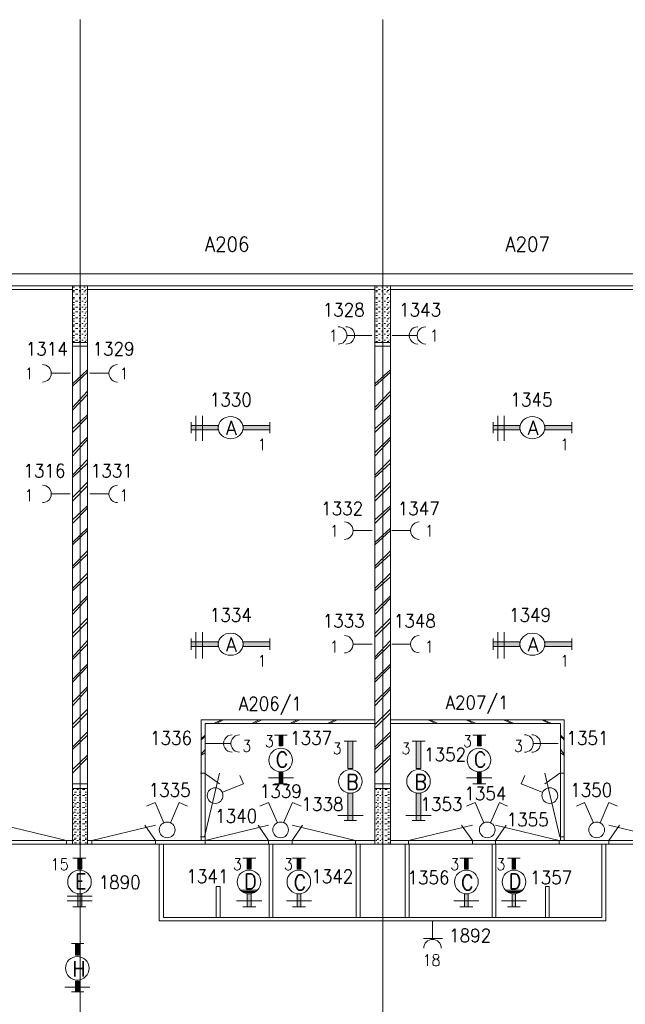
# Model space of a CAD drawing. Header units: metres. Extents: x -167 to -48, y -1901 to -1817.
# Tile 17 of 55: x -132 to -124, y -1852 to -1839. Entities that reach past the tile are written whole.
import ezdxf
from ezdxf.enums import TextEntityAlignment as Align

# ---------------------------------------------------------------- set-up
doc = ezdxf.new("R2010")
doc.units = ezdxf.units.M
doc.header["$MEASUREMENT"] = 0
doc.layers.add('Level 1', color=1, linetype='Continuous', lineweight=0)
doc.styles.add('Style-STANDARD', font='STANDARD.shx')

# ---------------------------------------------------------------- blocks, each defined once
blk = doc.blocks.new('1260')
at = {"layer": 'Level 1', "color": 1, "linetype": 'Continuous', "lineweight": 0}
for p, q in [((-630.0001, -100), (-630.0001, 100)), ((630.0001, -100), (630.0001, 100))]:
    blk.add_line(p, q, dxfattribs=at)
blk.add_circle((0, 0), 200, dxfattribs=at)
at = {"layer": 'Level 1', "color": 1, "linetype": 'Continuous', "lineweight": 0, "extrusion": (0, 0, -1)}
blk.add_solid([(200, 40), (630.0001, 40), (200, -40), (630.0001, -40)], dxfattribs=at)
at = {"layer": 'Level 1', "color": 1, "linetype": 'Continuous', "lineweight": 0}
blk.add_solid([(200, -40), (630.0001, -40), (200, 40), (630.0001, 40)], dxfattribs=at)
for points in [[(-200, 40), (-630.0001, 40), (-630.0001, -40), (-200, -40)], [(200, -40), (630.0001, -40), (630.0001, 40), (200, 40)]]:
    blk.add_3dface(points, dxfattribs=at)
at = {"layer": 'Level 1', "color": 1, "linetype": 'Continuous', "lineweight": 0, "style": 'Style-STANDARD'}
blk.add_text('A', height=250, dxfattribs=at).set_placement((-77.7681, -128.6793))

msp = doc.modelspace()

# ---------------------------------------------------------------- linework, layer by layer
at = {"layer": 'Level 1', "color": 11, "linetype": 'Continuous', "lineweight": 0}
for p, q in [((-131.476, -1838.601), (-131.476, -1865.305)), ((-127.48, -1838.601), (-127.48, -1865.305)), ((-153.351, -1841.961), (-53.808, -1841.961)), ((-153.351, -1849.492), (-53.808, -1849.492))]:
    msp.add_line(p, q, dxfattribs=at)
at = {"layer": 'Level 1', "color": 1, "linetype": 'Continuous', "lineweight": 0}
for p, q in [((-147.701, -1841.961), (-91.267, -1841.961)), ((-147.548, -1842.117), (-91.416, -1842.117)), ((-135.369, -1842.164), (-131.578, -1842.164)), ((-131.578, -1842.117), (-131.578, -1849.492)), ((-131.57, -1842.133), (-131.548, -1842.133)), ((-131.537, -1842.164), (-131.507, -1842.164)), ((-131.488, -1842.133), (-131.466, -1842.133)), ((-131.455, -1842.164), (-131.435, -1842.164)), ((-131.425, -1842.133), (-131.41, -1842.133)), ((-131.398, -1842.164), (-131.39, -1842.164)), ((-131.376, -1842.117), (-131.376, -1849.492)), ((-131.376, -1842.164), (-127.582, -1842.164)), ((-127.582, -1842.117), (-127.582, -1849.492)), ((-127.57, -1842.133), (-127.548, -1842.133)), ((-127.537, -1842.164), (-127.511, -1842.164)), ((-127.492, -1842.133), (-127.472, -1842.133)), ((-127.459, -1842.164), (-127.441, -1842.164)), ((-127.429, -1842.133), (-127.41, -1842.133)), ((-127.398, -1842.164), (-127.39, -1842.164)), ((-127.376, -1842.117), (-127.376, -1849.492)), ((-127.376, -1842.164), (-123.585, -1842.164)), ((-131.57, -1842.18), (-131.548, -1842.18)), ((-131.57, -1842.195), (-131.548, -1842.195)), ((-131.57, -1842.273), (-131.548, -1842.273)), ((-131.57, -1842.289), (-131.548, -1842.289)), ((-131.537, -1842.227), (-131.507, -1842.227)), ((-131.488, -1842.18), (-131.466, -1842.18)), ((-131.488, -1842.195), (-131.466, -1842.195)), ((-131.488, -1842.273), (-131.466, -1842.273)), ((-131.488, -1842.289), (-131.466, -1842.289)), ((-131.455, -1842.227), (-131.435, -1842.227)), ((-131.425, -1842.195), (-131.41, -1842.195)), ((-131.425, -1842.289), (-131.41, -1842.289)), ((-131.414, -1842.18), (-131.398, -1842.18)), ((-131.414, -1842.273), (-131.398, -1842.273)), ((-131.398, -1842.227), (-131.39, -1842.227)), ((-127.57, -1842.18), (-127.548, -1842.18)), ((-127.57, -1842.195), (-127.548, -1842.195)), ((-127.57, -1842.273), (-127.548, -1842.273)), ((-127.57, -1842.289), (-127.548, -1842.289)), ((-127.537, -1842.227), (-127.511, -1842.227)), ((-127.492, -1842.18), (-127.472, -1842.18)), ((-127.492, -1842.195), (-127.472, -1842.195)), ((-127.492, -1842.273), (-127.472, -1842.273)), ((-127.492, -1842.289), (-127.472, -1842.289)), ((-127.459, -1842.227), (-127.441, -1842.227)), ((-127.429, -1842.195), (-127.41, -1842.195)), ((-127.429, -1842.289), (-127.41, -1842.289)), ((-127.421, -1842.18), (-127.398, -1842.18)), ((-127.421, -1842.273), (-127.398, -1842.273)), ((-127.398, -1842.227), (-127.39, -1842.227)), ((-131.57, -1842.336), (-131.548, -1842.336)), ((-131.57, -1842.367), (-131.548, -1842.367)), ((-131.57, -1842.414), (-131.548, -1842.414)), ((-131.57, -1842.43), (-131.548, -1842.43)), ((-131.537, -1842.32), (-131.507, -1842.32)), ((-131.537, -1842.399), (-131.507, -1842.399)), ((-131.488, -1842.336), (-131.466, -1842.336)), ((-131.488, -1842.367), (-131.466, -1842.367)), ((-131.488, -1842.414), (-131.466, -1842.414)), ((-131.488, -1842.43), (-131.466, -1842.43)), ((-131.455, -1842.32), (-131.435, -1842.32)), ((-131.455, -1842.399), (-131.435, -1842.399)), ((-131.425, -1842.367), (-131.41, -1842.367)), ((-131.425, -1842.43), (-131.41, -1842.43)), ((-131.414, -1842.336), (-131.398, -1842.336)), ((-131.414, -1842.414), (-131.398, -1842.414)), ((-131.398, -1842.32), (-131.39, -1842.32)), ((-131.398, -1842.399), (-131.39, -1842.399)), ((-127.57, -1842.336), (-127.548, -1842.336)), ((-127.57, -1842.367), (-127.548, -1842.367)), ((-127.57, -1842.414), (-127.548, -1842.414)), ((-127.57, -1842.43), (-127.548, -1842.43)), ((-127.537, -1842.32), (-127.511, -1842.32)), ((-127.537, -1842.399), (-127.511, -1842.399)), ((-127.492, -1842.336), (-127.472, -1842.336)), ((-127.492, -1842.367), (-127.472, -1842.367)), ((-127.492, -1842.414), (-127.472, -1842.414)), ((-127.492, -1842.43), (-127.472, -1842.43)), ((-127.459, -1842.32), (-127.441, -1842.32)), ((-127.459, -1842.399), (-127.441, -1842.399)), ((-127.429, -1842.367), (-127.41, -1842.367)), ((-127.429, -1842.43), (-127.41, -1842.43)), ((-127.421, -1842.336), (-127.398, -1842.336)), ((-127.421, -1842.414), (-127.398, -1842.414)), ((-127.398, -1842.32), (-127.39, -1842.32)), ((-127.398, -1842.399), (-127.39, -1842.399)), ((-131.57, -1842.477), (-131.548, -1842.477)), ((-131.57, -1842.508), (-131.548, -1842.508)), ((-131.57, -1842.555), (-131.548, -1842.555)), ((-131.537, -1842.461), (-131.507, -1842.461)), ((-131.537, -1842.539), (-131.507, -1842.539)), ((-131.488, -1842.477), (-131.466, -1842.477)), ((-131.488, -1842.508), (-131.466, -1842.508)), ((-131.488, -1842.555), (-131.466, -1842.555)), ((-131.455, -1842.461), (-131.435, -1842.461)), ((-131.455, -1842.539), (-131.435, -1842.539)), ((-131.425, -1842.508), (-131.41, -1842.508)), ((-131.414, -1842.477), (-131.398, -1842.477)), ((-131.414, -1842.555), (-131.398, -1842.555)), ((-131.398, -1842.461), (-131.39, -1842.461)), ((-131.398, -1842.539), (-131.39, -1842.539)), ((-127.57, -1842.477), (-127.548, -1842.477)), ((-127.57, -1842.508), (-127.548, -1842.508)), ((-127.57, -1842.555), (-127.548, -1842.555)), ((-127.537, -1842.461), (-127.511, -1842.461)), ((-127.537, -1842.539), (-127.511, -1842.539)), ((-127.492, -1842.477), (-127.472, -1842.477)), ((-127.492, -1842.508), (-127.472, -1842.508)), ((-127.492, -1842.555), (-127.472, -1842.555)), ((-127.459, -1842.461), (-127.441, -1842.461)), ((-127.459, -1842.539), (-127.441, -1842.539)), ((-127.429, -1842.508), (-127.41, -1842.508)), ((-127.421, -1842.477), (-127.398, -1842.477)), ((-127.421, -1842.555), (-127.398, -1842.555)), ((-127.398, -1842.461), (-127.39, -1842.461)), ((-127.398, -1842.539), (-127.39, -1842.539)), ((-131.57, -1842.586), (-131.548, -1842.586)), ((-131.57, -1842.633), (-131.548, -1842.633)), ((-131.57, -1842.649), (-131.548, -1842.649)), ((-131.537, -1842.617), (-131.507, -1842.617)), ((-131.537, -1842.68), (-131.507, -1842.68)), ((-131.488, -1842.586), (-131.466, -1842.586)), ((-131.488, -1842.633), (-131.466, -1842.633)), ((-131.488, -1842.649), (-131.466, -1842.649)), ((-131.455, -1842.617), (-131.435, -1842.617)), ((-131.455, -1842.68), (-131.435, -1842.68)), ((-131.425, -1842.586), (-131.41, -1842.586)), ((-131.425, -1842.649), (-131.41, -1842.649)), ((-131.414, -1842.633), (-131.398, -1842.633)), ((-131.398, -1842.617), (-131.39, -1842.617)), ((-131.398, -1842.68), (-131.39, -1842.68)), ((-127.57, -1842.586), (-127.548, -1842.586)), ((-127.57, -1842.633), (-127.548, -1842.633)), ((-127.57, -1842.649), (-127.548, -1842.649)), ((-127.537, -1842.617), (-127.511, -1842.617)), ((-127.537, -1842.68), (-127.511, -1842.68)), ((-127.492, -1842.586), (-127.472, -1842.586)), ((-127.492, -1842.633), (-127.472, -1842.633)), ((-127.492, -1842.649), (-127.472, -1842.649)), ((-127.459, -1842.617), (-127.441, -1842.617)), ((-127.459, -1842.68), (-127.441, -1842.68)), ((-127.429, -1842.586), (-127.41, -1842.586)), ((-127.429, -1842.649), (-127.41, -1842.649)), ((-127.421, -1842.633), (-127.398, -1842.633)), ((-127.398, -1842.617), (-127.39, -1842.617)), ((-127.398, -1842.68), (-127.39, -1842.68)), ((-131.57, -1842.711), (-131.548, -1842.711)), ((-131.57, -1842.726), (-131.548, -1842.726)), ((-131.57, -1842.773), (-131.548, -1842.773)), ((-131.57, -1842.805), (-131.548, -1842.805)), ((-131.537, -1842.758), (-131.507, -1842.758)), ((-131.488, -1842.711), (-131.466, -1842.711)), ((-131.488, -1842.726), (-131.466, -1842.726)), ((-131.488, -1842.773), (-131.466, -1842.773)), ((-131.488, -1842.805), (-131.466, -1842.805)), ((-131.455, -1842.758), (-131.435, -1842.758)), ((-131.425, -1842.726), (-131.41, -1842.726)), ((-131.425, -1842.805), (-131.41, -1842.805)), ((-131.414, -1842.711), (-131.398, -1842.711)), ((-131.414, -1842.773), (-131.398, -1842.773)), ((-131.398, -1842.758), (-131.39, -1842.758)), ((-127.947, -1842.773), (-127.623, -1842.773)), ((-127.57, -1842.711), (-127.548, -1842.711)), ((-127.57, -1842.726), (-127.548, -1842.726)), ((-127.57, -1842.773), (-127.548, -1842.773)), ((-127.57, -1842.805), (-127.548, -1842.805)), ((-127.537, -1842.758), (-127.511, -1842.758)), ((-127.492, -1842.711), (-127.472, -1842.711)), ((-127.492, -1842.726), (-127.472, -1842.726)), ((-127.492, -1842.773), (-127.472, -1842.773)), ((-127.492, -1842.805), (-127.472, -1842.805)), ((-127.459, -1842.758), (-127.441, -1842.758)), ((-127.429, -1842.726), (-127.41, -1842.726)), ((-127.429, -1842.805), (-127.41, -1842.805)), ((-127.421, -1842.711), (-127.398, -1842.711)), ((-127.421, -1842.773), (-127.398, -1842.773)), ((-127.398, -1842.758), (-127.39, -1842.758)), ((-127.031, -1842.773), (-127.355, -1842.773)), ((-131.578, -1842.867), (-131.376, -1842.867)), ((-131.578, -1842.914), (-131.376, -1842.914)), ((-131.57, -1842.852), (-131.548, -1842.852)), ((-131.537, -1842.836), (-131.507, -1842.836)), ((-131.488, -1842.852), (-131.466, -1842.852)), ((-131.455, -1842.836), (-131.435, -1842.836)), ((-131.414, -1842.852), (-131.398, -1842.852)), ((-131.398, -1842.836), (-131.39, -1842.836)), ((-127.582, -1842.867), (-127.376, -1842.867)), ((-127.582, -1842.914), (-127.376, -1842.914)), ((-127.57, -1842.852), (-127.548, -1842.852)), ((-127.537, -1842.836), (-127.511, -1842.836)), ((-127.492, -1842.852), (-127.472, -1842.852)), ((-127.459, -1842.836), (-127.441, -1842.836)), ((-127.421, -1842.852), (-127.398, -1842.852)), ((-127.398, -1842.836), (-127.39, -1842.836)), ((-131.607, -1843.273), (-131.853, -1843.273)), ((-131.376, -1843.226), (-131.578, -1843.414)), ((-131.376, -1843.258), (-131.578, -1843.445)), ((-131.347, -1843.273), (-131.101, -1843.273)), ((-127.376, -1843.226), (-127.582, -1843.414)), ((-127.376, -1843.258), (-127.582, -1843.445)), ((-131.376, -1843.508), (-131.578, -1843.727)), ((-131.376, -1843.555), (-131.578, -1843.758)), ((-127.376, -1843.508), (-127.582, -1843.727)), ((-127.376, -1843.555), (-127.582, -1843.758)), ((-131.376, -1843.82), (-131.578, -1844.008)), ((-131.376, -1843.851), (-131.578, -1844.055)), ((-129.947, -1843.836), (-129.947, -1844.164)), ((-129.861, -1843.836), (-129.861, -1844.164)), ((-127.376, -1843.82), (-127.582, -1844.008)), ((-127.376, -1843.851), (-127.582, -1844.055)), ((-125.959, -1843.836), (-125.959, -1844.164)), ((-125.876, -1843.836), (-125.876, -1844.164)), ((-131.376, -1844.117), (-131.578, -1844.32)), ((-127.376, -1844.117), (-127.582, -1844.32)), ((-131.376, -1844.148), (-131.578, -1844.367)), ((-127.376, -1844.148), (-127.582, -1844.367)), ((-131.376, -1844.414), (-131.578, -1844.617)), ((-131.376, -1844.461), (-131.578, -1844.649)), ((-127.376, -1844.414), (-127.582, -1844.617)), ((-127.376, -1844.461), (-127.582, -1844.649)), ((-131.376, -1844.711), (-131.578, -1844.914)), ((-131.376, -1844.758), (-131.578, -1844.961)), ((-127.376, -1844.711), (-127.582, -1844.914)), ((-127.376, -1844.758), (-127.582, -1844.961)), ((-131.607, -1844.867), (-131.853, -1844.867)), ((-131.347, -1844.867), (-131.101, -1844.867)), ((-131.376, -1845.023), (-131.578, -1845.211)), ((-127.376, -1845.023), (-127.582, -1845.211)), ((-131.376, -1845.055), (-131.578, -1845.258)), ((-127.376, -1845.055), (-127.582, -1845.258)), ((-131.376, -1845.32), (-131.578, -1845.508)), ((-131.376, -1845.352), (-131.578, -1845.539)), ((-127.619, -1845.352), (-127.861, -1845.352)), ((-127.376, -1845.32), (-127.582, -1845.508)), ((-127.376, -1845.352), (-127.582, -1845.539)), ((-127.359, -1845.352), (-127.117, -1845.352)), ((-131.376, -1845.617), (-131.578, -1845.82)), ((-131.376, -1845.664), (-131.578, -1845.851)), ((-127.376, -1845.617), (-127.582, -1845.82)), ((-127.376, -1845.664), (-127.582, -1845.851)), ((-131.376, -1845.914), (-131.578, -1846.117)), ((-127.376, -1845.914), (-127.582, -1846.117)), ((-131.376, -1845.961), (-131.578, -1846.148)), ((-127.376, -1845.961), (-127.582, -1846.148)), ((-131.376, -1846.211), (-131.578, -1846.414)), ((-131.376, -1846.242), (-131.578, -1846.461)), ((-127.376, -1846.211), (-127.582, -1846.414)), ((-127.376, -1846.242), (-127.582, -1846.461)), ((-131.376, -1846.508), (-131.578, -1846.711)), ((-131.376, -1846.555), (-131.578, -1846.758)), ((-127.376, -1846.508), (-127.582, -1846.711)), ((-127.376, -1846.555), (-127.582, -1846.758)), ((-129.947, -1846.695), (-129.947, -1847.039)), ((-129.861, -1846.695), (-129.861, -1847.039)), ((-125.959, -1846.695), (-125.959, -1847.039)), ((-125.876, -1846.695), (-125.876, -1847.039)), ((-131.376, -1846.805), (-131.578, -1847.023)), ((-131.376, -1846.852), (-131.578, -1847.055)), ((-127.619, -1846.852), (-127.861, -1846.852)), ((-127.376, -1846.805), (-127.582, -1847.023)), ((-127.376, -1846.852), (-127.582, -1847.055)), ((-127.359, -1846.852), (-127.117, -1846.852)), ((-131.376, -1847.117), (-131.578, -1847.32)), ((-131.376, -1847.148), (-131.578, -1847.352)), ((-127.376, -1847.117), (-127.582, -1847.32)), ((-127.376, -1847.148), (-127.582, -1847.352)), ((-131.376, -1847.414), (-131.578, -1847.617)), ((-131.376, -1847.445), (-131.578, -1847.664)), ((-127.376, -1847.414), (-127.582, -1847.617)), ((-127.376, -1847.445), (-127.582, -1847.664)), ((-131.376, -1847.711), (-131.578, -1847.914)), ((-131.376, -1847.758), (-131.578, -1847.961)), ((-127.376, -1847.711), (-127.582, -1847.914)), ((-127.376, -1847.758), (-127.582, -1847.961)), ((-129.876, -1847.851), (-129.876, -1849.445)), ((-127.582, -1847.851), (-129.876, -1847.851)), ((-129.607, -1847.851), (-129.708, -1847.898)), ((-129.582, -1847.851), (-129.677, -1847.898)), ((-129.109, -1847.851), (-129.207, -1847.898)), ((-129.078, -1847.851), (-129.179, -1847.898)), ((-128.609, -1847.851), (-128.707, -1847.898)), ((-128.58, -1847.851), (-128.675, -1847.898)), ((-128.111, -1847.851), (-128.208, -1847.898)), ((-128.08, -1847.851), (-128.177, -1847.898)), ((-127.376, -1847.851), (-125.082, -1847.851)), ((-126.878, -1847.851), (-126.781, -1847.898)), ((-126.851, -1847.851), (-126.751, -1847.898)), ((-126.378, -1847.851), (-126.279, -1847.898)), ((-126.353, -1847.851), (-126.251, -1847.898)), ((-125.884, -1847.851), (-125.779, -1847.898)), ((-125.853, -1847.851), (-125.749, -1847.898)), ((-125.38, -1847.851), (-125.281, -1847.898)), ((-125.355, -1847.851), (-125.249, -1847.898)), ((-125.082, -1847.851), (-125.082, -1849.445)), ((-131.376, -1848.008), (-131.578, -1848.211)), ((-127.582, -1847.898), (-129.826, -1847.898)), ((-129.826, -1847.898), (-129.826, -1849.445)), ((-127.376, -1848.008), (-127.582, -1848.211)), ((-127.376, -1847.898), (-125.132, -1847.898)), ((-125.132, -1847.898), (-125.132, -1849.445)), ((-131.376, -1848.055), (-131.578, -1848.242)), ((-129.826, -1848.055), (-129.876, -1848.101)), ((-129.826, -1848.07), (-129.876, -1848.117)), ((-128.91, -1848.055), (-128.74, -1848.055)), ((-127.824, -1848.133), (-127.99, -1848.133)), ((-127.376, -1848.055), (-127.582, -1848.242)), ((-126.921, -1848.133), (-127.089, -1848.133)), ((-126.29, -1848.055), (-126.119, -1848.055)), ((-125.132, -1848.055), (-125.082, -1848.101)), ((-125.132, -1848.07), (-125.082, -1848.117)), ((-129.826, -1848.242), (-129.876, -1848.305)), ((-129.492, -1848.164), (-129.816, -1848.164)), ((-125.488, -1848.164), (-125.164, -1848.164)), ((-125.132, -1848.242), (-125.082, -1848.305)), ((-131.376, -1848.32), (-131.578, -1848.508)), ((-131.376, -1848.351), (-131.578, -1848.555)), ((-129.826, -1848.289), (-129.876, -1848.32)), ((-127.376, -1848.32), (-127.582, -1848.508)), ((-127.376, -1848.351), (-127.582, -1848.555)), ((-125.132, -1848.289), (-125.082, -1848.32)), ((-129.884, -1848.555), (-129.835, -1848.555)), ((-129.835, -1849.398), (-129.634, -1848.555)), ((-129.835, -1848.555), (-129.634, -1848.695)), ((-129.316, -1848.695), (-129.365, -1848.586)), ((-128.988, -1848.617), (-128.658, -1848.617)), ((-126.374, -1848.617), (-126.04, -1848.617)), ((-125.652, -1848.695), (-125.603, -1848.586)), ((-125.14, -1849.398), (-125.339, -1848.555)), ((-125.14, -1848.555), (-125.339, -1848.695)), ((-125.089, -1848.555), (-125.14, -1848.555)), ((-131.376, -1848.695), (-131.578, -1848.695)), ((-131.376, -1848.758), (-131.578, -1848.758)), ((-131.558, -1848.773), (-131.57, -1848.773)), ((-131.537, -1848.758), (-131.558, -1848.758)), ((-131.525, -1848.805), (-131.548, -1848.805)), ((-131.496, -1848.773), (-131.517, -1848.773)), ((-131.466, -1848.758), (-131.488, -1848.758)), ((-131.466, -1848.805), (-131.488, -1848.805)), ((-131.414, -1848.773), (-131.443, -1848.773)), ((-131.39, -1848.758), (-131.41, -1848.758)), ((-131.39, -1848.805), (-131.41, -1848.805)), ((-129.595, -1848.805), (-129.316, -1848.695)), ((-128.91, -1848.695), (-128.74, -1848.695)), ((-127.376, -1848.695), (-127.582, -1848.695)), ((-127.376, -1848.758), (-127.582, -1848.758)), ((-127.558, -1848.773), (-127.57, -1848.773)), ((-127.537, -1848.758), (-127.558, -1848.758)), ((-127.529, -1848.805), (-127.548, -1848.805)), ((-127.503, -1848.773), (-127.519, -1848.773)), ((-127.472, -1848.758), (-127.492, -1848.758)), ((-127.472, -1848.805), (-127.492, -1848.805)), ((-127.421, -1848.773), (-127.451, -1848.773)), ((-127.39, -1848.758), (-127.41, -1848.758)), ((-127.39, -1848.805), (-127.41, -1848.805)), ((-126.29, -1848.695), (-126.119, -1848.695)), ((-125.376, -1848.805), (-125.652, -1848.695)), ((-131.558, -1848.852), (-131.57, -1848.852)), ((-131.537, -1848.836), (-131.558, -1848.836)), ((-131.537, -1848.914), (-131.558, -1848.914)), ((-131.525, -1848.883), (-131.548, -1848.883)), ((-131.496, -1848.852), (-131.517, -1848.852)), ((-131.466, -1848.836), (-131.488, -1848.836)), ((-131.466, -1848.883), (-131.488, -1848.883)), ((-131.466, -1848.914), (-131.488, -1848.914)), ((-131.414, -1848.852), (-131.443, -1848.852)), ((-131.39, -1848.836), (-131.41, -1848.836)), ((-131.39, -1848.883), (-131.41, -1848.883)), ((-131.39, -1848.914), (-131.41, -1848.914)), ((-127.558, -1848.852), (-127.57, -1848.852)), ((-127.537, -1848.836), (-127.558, -1848.836)), ((-127.537, -1848.914), (-127.558, -1848.914)), ((-127.529, -1848.883), (-127.548, -1848.883)), ((-127.503, -1848.852), (-127.519, -1848.852)), ((-127.472, -1848.836), (-127.492, -1848.836)), ((-127.472, -1848.883), (-127.492, -1848.883)), ((-127.472, -1848.914), (-127.492, -1848.914)), ((-127.421, -1848.852), (-127.451, -1848.852)), ((-127.39, -1848.836), (-127.41, -1848.836)), ((-127.39, -1848.883), (-127.41, -1848.883)), ((-127.39, -1848.914), (-127.41, -1848.914)), ((-131.558, -1848.945), (-131.57, -1848.945)), ((-131.558, -1849.008), (-131.57, -1849.008)), ((-131.537, -1848.992), (-131.558, -1848.992)), ((-131.525, -1848.961), (-131.548, -1848.961)), ((-131.525, -1849.039), (-131.548, -1849.039)), ((-131.496, -1848.945), (-131.517, -1848.945)), ((-131.496, -1849.008), (-131.517, -1849.008)), ((-131.466, -1848.961), (-131.488, -1848.961)), ((-131.466, -1848.992), (-131.488, -1848.992)), ((-131.466, -1849.039), (-131.488, -1849.039)), ((-131.414, -1848.945), (-131.443, -1848.945)), ((-131.414, -1849.008), (-131.443, -1849.008)), ((-131.39, -1848.961), (-131.41, -1848.961)), ((-131.39, -1848.992), (-131.41, -1848.992)), ((-131.39, -1849.039), (-131.41, -1849.039)), ((-130.486, -1848.945), (-130.601, -1848.992)), ((-130.371, -1849.211), (-130.486, -1848.945)), ((-130.283, -1849.211), (-130.166, -1848.945)), ((-130.166, -1848.945), (-130.056, -1848.992)), ((-128.988, -1848.945), (-129.101, -1848.992)), ((-128.871, -1849.211), (-128.988, -1848.945)), ((-128.789, -1849.211), (-128.669, -1848.945)), ((-128.669, -1848.945), (-128.556, -1848.992)), ((-127.558, -1848.945), (-127.57, -1848.945)), ((-127.558, -1849.008), (-127.57, -1849.008)), ((-127.537, -1848.992), (-127.558, -1848.992)), ((-127.529, -1848.961), (-127.548, -1848.961)), ((-127.529, -1849.039), (-127.548, -1849.039)), ((-127.503, -1848.945), (-127.519, -1848.945)), ((-127.503, -1849.008), (-127.519, -1849.008)), ((-127.472, -1848.961), (-127.492, -1848.961)), ((-127.472, -1848.992), (-127.492, -1848.992)), ((-127.472, -1849.039), (-127.492, -1849.039)), ((-127.421, -1848.945), (-127.451, -1848.945)), ((-127.421, -1849.008), (-127.451, -1849.008)), ((-127.39, -1848.961), (-127.41, -1848.961)), ((-127.39, -1848.992), (-127.41, -1848.992)), ((-127.39, -1849.039), (-127.41, -1849.039)), ((-126.259, -1848.945), (-126.374, -1848.992)), ((-126.146, -1849.211), (-126.259, -1848.945)), ((-126.058, -1849.211), (-125.939, -1848.945)), ((-125.939, -1848.945), (-125.832, -1848.992)), ((-124.814, -1848.945), (-124.921, -1848.992)), ((-124.695, -1849.211), (-124.814, -1848.945)), ((-124.609, -1849.211), (-124.494, -1848.945)), ((-124.494, -1848.945), (-124.378, -1848.992)), ((-131.558, -1849.086), (-131.57, -1849.086)), ((-131.558, -1849.164), (-131.57, -1849.164)), ((-131.537, -1849.07), (-131.558, -1849.07)), ((-131.537, -1849.148), (-131.558, -1849.148)), ((-131.525, -1849.117), (-131.548, -1849.117)), ((-131.525, -1849.195), (-131.548, -1849.195)), ((-131.496, -1849.086), (-131.517, -1849.086)), ((-131.496, -1849.164), (-131.517, -1849.164)), ((-131.466, -1849.07), (-131.488, -1849.07)), ((-131.466, -1849.117), (-131.488, -1849.117)), ((-131.466, -1849.148), (-131.488, -1849.148)), ((-131.466, -1849.195), (-131.488, -1849.195)), ((-131.414, -1849.086), (-131.443, -1849.086)), ((-131.414, -1849.164), (-131.443, -1849.164)), ((-131.39, -1849.07), (-131.41, -1849.07)), ((-131.39, -1849.117), (-131.41, -1849.117)), ((-131.39, -1849.148), (-131.41, -1849.148)), ((-131.39, -1849.195), (-131.41, -1849.195)), ((-128.072, -1849.117), (-127.738, -1849.117)), ((-127.824, -1849.18), (-127.99, -1849.18)), ((-127.558, -1849.086), (-127.57, -1849.086)), ((-127.558, -1849.164), (-127.57, -1849.164)), ((-127.537, -1849.07), (-127.558, -1849.07)), ((-127.537, -1849.148), (-127.558, -1849.148)), ((-127.529, -1849.117), (-127.548, -1849.117)), ((-127.529, -1849.195), (-127.548, -1849.195)), ((-127.503, -1849.086), (-127.519, -1849.086)), ((-127.503, -1849.164), (-127.519, -1849.164)), ((-127.472, -1849.07), (-127.492, -1849.07)), ((-127.472, -1849.117), (-127.492, -1849.117)), ((-127.472, -1849.148), (-127.492, -1849.148)), ((-127.472, -1849.195), (-127.492, -1849.195)), ((-127.421, -1849.086), (-127.451, -1849.086)), ((-127.421, -1849.164), (-127.451, -1849.164)), ((-127.39, -1849.07), (-127.41, -1849.07)), ((-127.39, -1849.117), (-127.41, -1849.117)), ((-127.39, -1849.148), (-127.41, -1849.148)), ((-127.39, -1849.195), (-127.41, -1849.195)), ((-127.175, -1849.117), (-126.839, -1849.117)), ((-126.921, -1849.18), (-127.089, -1849.18)), ((-131.654, -1849.445), (-132.494, -1849.242)), ((-131.558, -1849.226), (-131.57, -1849.226)), ((-131.558, -1849.305), (-131.57, -1849.305)), ((-131.537, -1849.211), (-131.558, -1849.211)), ((-131.537, -1849.289), (-131.558, -1849.289)), ((-131.525, -1849.258), (-131.548, -1849.258)), ((-131.496, -1849.226), (-131.517, -1849.226)), ((-131.496, -1849.305), (-131.517, -1849.305)), ((-131.466, -1849.211), (-131.488, -1849.211)), ((-131.466, -1849.258), (-131.488, -1849.258)), ((-131.466, -1849.289), (-131.488, -1849.289)), ((-131.414, -1849.226), (-131.443, -1849.226)), ((-131.414, -1849.305), (-131.443, -1849.305)), ((-131.39, -1849.211), (-131.41, -1849.211)), ((-131.39, -1849.258), (-131.41, -1849.258)), ((-131.39, -1849.289), (-131.41, -1849.289)), ((-131.322, -1849.445), (-130.482, -1849.242)), ((-130.482, -1849.445), (-130.621, -1849.242)), ((-129.826, -1849.445), (-128.986, -1849.242)), ((-128.986, -1849.445), (-129.125, -1849.242)), ((-127.837, -1849.445), (-128.677, -1849.242)), ((-128.677, -1849.445), (-128.537, -1849.242)), ((-127.558, -1849.226), (-127.57, -1849.226)), ((-127.558, -1849.305), (-127.57, -1849.305)), ((-127.537, -1849.211), (-127.558, -1849.211)), ((-127.537, -1849.289), (-127.558, -1849.289)), ((-127.529, -1849.258), (-127.548, -1849.258)), ((-127.503, -1849.226), (-127.519, -1849.226)), ((-127.503, -1849.305), (-127.519, -1849.305)), ((-127.472, -1849.211), (-127.492, -1849.211)), ((-127.472, -1849.258), (-127.492, -1849.258)), ((-127.472, -1849.289), (-127.492, -1849.289)), ((-127.421, -1849.226), (-127.451, -1849.226)), ((-127.421, -1849.305), (-127.451, -1849.305)), ((-127.39, -1849.211), (-127.41, -1849.211)), ((-127.39, -1849.258), (-127.41, -1849.258)), ((-127.39, -1849.289), (-127.41, -1849.289)), ((-127.138, -1849.445), (-126.296, -1849.242)), ((-126.296, -1849.445), (-126.437, -1849.242)), ((-125.15, -1849.445), (-125.99, -1849.242)), ((-125.99, -1849.445), (-125.849, -1849.242)), ((-123.654, -1849.445), (-124.494, -1849.242)), ((-124.494, -1849.445), (-124.353, -1849.242)), ((-135.369, -1849.445), (-131.578, -1849.445)), ((-131.654, -1849.492), (-131.654, -1849.445)), ((-131.558, -1849.383), (-131.57, -1849.383)), ((-131.558, -1849.445), (-131.57, -1849.445)), ((-131.537, -1849.367), (-131.558, -1849.367)), ((-131.537, -1849.43), (-131.558, -1849.43)), ((-131.525, -1849.336), (-131.548, -1849.336)), ((-131.525, -1849.414), (-131.548, -1849.414)), ((-131.496, -1849.383), (-131.517, -1849.383)), ((-131.496, -1849.445), (-131.517, -1849.445)), ((-131.466, -1849.336), (-131.488, -1849.336)), ((-131.466, -1849.367), (-131.488, -1849.367)), ((-131.466, -1849.414), (-131.488, -1849.414)), ((-131.466, -1849.43), (-131.488, -1849.43)), ((-131.414, -1849.383), (-131.443, -1849.383)), ((-131.414, -1849.445), (-131.443, -1849.445)), ((-131.39, -1849.336), (-131.41, -1849.336)), ((-131.39, -1849.367), (-131.41, -1849.367)), ((-131.39, -1849.414), (-131.41, -1849.414)), ((-131.39, -1849.43), (-131.41, -1849.43)), ((-131.376, -1849.445), (-127.582, -1849.445)), ((-131.322, -1849.492), (-131.322, -1849.445)), ((-130.482, -1849.492), (-130.482, -1849.445)), ((-129.884, -1849.398), (-129.835, -1849.398)), ((-129.826, -1849.492), (-129.826, -1849.445)), ((-128.986, -1849.492), (-128.986, -1849.445)), ((-128.677, -1849.492), (-128.677, -1849.445)), ((-127.837, -1849.492), (-127.837, -1849.445)), ((-127.558, -1849.383), (-127.57, -1849.383)), ((-127.558, -1849.445), (-127.57, -1849.445)), ((-127.537, -1849.367), (-127.558, -1849.367)), ((-127.537, -1849.43), (-127.558, -1849.43)), ((-127.529, -1849.336), (-127.548, -1849.336)), ((-127.529, -1849.414), (-127.548, -1849.414)), ((-127.503, -1849.383), (-127.519, -1849.383)), ((-127.503, -1849.445), (-127.519, -1849.445)), ((-127.472, -1849.336), (-127.492, -1849.336)), ((-127.472, -1849.367), (-127.492, -1849.367)), ((-127.472, -1849.414), (-127.492, -1849.414)), ((-127.472, -1849.43), (-127.492, -1849.43)), ((-127.421, -1849.383), (-127.451, -1849.383)), ((-127.421, -1849.445), (-127.451, -1849.445)), ((-127.39, -1849.336), (-127.41, -1849.336)), ((-127.39, -1849.367), (-127.41, -1849.367)), ((-127.39, -1849.414), (-127.41, -1849.414)), ((-127.39, -1849.43), (-127.41, -1849.43)), ((-127.376, -1849.445), (-123.585, -1849.445)), ((-127.138, -1849.492), (-127.138, -1849.445)), ((-126.296, -1849.492), (-126.296, -1849.445)), ((-125.99, -1849.492), (-125.99, -1849.445)), ((-125.15, -1849.492), (-125.15, -1849.445)), ((-125.089, -1849.398), (-125.14, -1849.398)), ((-124.494, -1849.492), (-124.494, -1849.445)), ((-151.554, -1849.492), (-63.644, -1849.492)), ((-131.525, -1849.476), (-131.548, -1849.476)), ((-131.466, -1849.476), (-131.488, -1849.476)), ((-131.39, -1849.476), (-131.41, -1849.476)), ((-130.431, -1849.492), (-130.431, -1850.508)), ((-130.375, -1849.492), (-130.375, -1850.461)), ((-128.978, -1849.492), (-128.978, -1850.461)), ((-128.929, -1849.492), (-128.929, -1850.461)), ((-127.83, -1849.492), (-127.83, -1850.461)), ((-127.779, -1849.492), (-127.779, -1850.461)), ((-127.529, -1849.476), (-127.548, -1849.476)), ((-127.472, -1849.476), (-127.492, -1849.476)), ((-127.39, -1849.476), (-127.41, -1849.476)), ((-127.183, -1849.492), (-127.183, -1850.461)), ((-127.132, -1849.492), (-127.132, -1850.461)), ((-126.033, -1849.492), (-126.033, -1850.461)), ((-125.984, -1849.492), (-125.984, -1850.461)), ((-124.584, -1849.492), (-124.584, -1850.461)), ((-124.531, -1849.492), (-124.531, -1850.508)), ((-131.57, -1849.68), (-131.398, -1849.68)), ((-129.328, -1849.68), (-129.156, -1849.68)), ((-128.669, -1849.68), (-128.498, -1849.68)), ((-126.46, -1849.68), (-126.29, -1849.68)), ((-125.832, -1849.68), (-125.664, -1849.68)), ((-129.677, -1850.461), (-129.677, -1850.055)), ((-129.677, -1850.055), (-129.626, -1850.055)), ((-129.626, -1850.055), (-129.626, -1850.461)), ((-129.359, -1850.101), (-129.128, -1850.101)), ((-129.347, -1850.101), (-129.148, -1850.101)), ((-125.861, -1850.101), (-125.63, -1850.101)), ((-125.853, -1850.101), (-125.652, -1850.101)), ((-125.281, -1850.055), (-125.332, -1850.055)), ((-125.332, -1850.055), (-125.332, -1850.461)), ((-125.281, -1850.461), (-125.281, -1850.055)), ((-131.648, -1850.18), (-131.316, -1850.18)), ((-129.339, -1850.117), (-129.156, -1850.117)), ((-129.316, -1850.133), (-129.167, -1850.133)), ((-129.308, -1850.133), (-129.199, -1850.133)), ((-125.841, -1850.117), (-125.664, -1850.117)), ((-125.824, -1850.133), (-125.671, -1850.133)), ((-125.812, -1850.133), (-125.701, -1850.133)), ((-131.648, -1850.242), (-131.316, -1850.242)), ((-131.57, -1850.32), (-131.398, -1850.32)), ((-129.41, -1850.242), (-129.078, -1850.242)), ((-129.328, -1850.32), (-129.156, -1850.32)), ((-128.75, -1850.242), (-128.419, -1850.242)), ((-128.669, -1850.32), (-128.498, -1850.32)), ((-126.539, -1850.242), (-126.212, -1850.242)), ((-126.46, -1850.32), (-126.29, -1850.32)), ((-125.912, -1850.242), (-125.582, -1850.242)), ((-125.832, -1850.32), (-125.664, -1850.32)), ((-130.375, -1850.461), (-124.584, -1850.461)), ((-130.431, -1850.508), (-124.531, -1850.508)), ((-126.822, -1850.508), (-126.822, -1850.758)), ((-126.691, -1850.742), (-126.941, -1850.742)), ((-131.591, -1850.805), (-131.425, -1850.805)), ((-131.677, -1851.383), (-131.347, -1851.383)), ((-131.591, -1851.445), (-131.425, -1851.445))]:
    msp.add_line(p, q, dxfattribs=at)
for centre, radius in [((-128.826, -1848.383), 0.156), ((-126.208, -1848.383), 0.156), ((-127.906, -1848.664), 0.156), ((-127.007, -1848.664), 0.156), ((-129.693, -1848.852), 0.104), ((-125.273, -1848.852), 0.104), ((-130.326, -1849.305), 0.104), ((-128.828, -1849.305), 0.104), ((-126.099, -1849.305), 0.104), ((-124.654, -1849.305), 0.104), ((-131.484, -1849.992), 0.156), ((-129.246, -1849.992), 0.156), ((-128.587, -1849.992), 0.156), ((-126.374, -1849.992), 0.156), ((-125.746, -1849.992), 0.156), ((-131.513, -1851.133), 0.156)]:
    msp.add_circle(centre, radius, dxfattribs=at)
for centre, start, end in [((-128.068, -1842.773), 270.0001, 90), ((-127.966, -1842.773), 270.0001, 90), ((-127.015, -1842.773), 90, 270.0002), ((-126.91, -1842.773), 90, 270.0002), ((-131.972, -1843.273), 270.0001, 90), ((-130.98, -1843.273), 90, 270.0001), ((-131.972, -1844.867), 270.0001, 90), ((-130.98, -1844.867), 90, 270.0001), ((-127.986, -1845.352), 270.0001, 90), ((-126.996, -1845.352), 90, 270.0001), ((-127.986, -1846.852), 270.0001, 90), ((-126.996, -1846.852), 90, 270.0001), ((-129.466, -1848.164), 90, 270.0002), ((-129.369, -1848.164), 90, 270.0002), ((-125.607, -1848.164), 270.0001, 90), ((-125.511, -1848.164), 270.0001, 90), ((-126.822, -1850.867), 0, 180)]:
    msp.add_arc(centre, 0.115, start, end, dxfattribs=at)
for points in [[(-128.8, -1848.195), (-128.847, -1848.195), (-128.8, -1848.055), (-128.847, -1848.055)], [(-127.873, -1848.492), (-127.873, -1848.133), (-127.939, -1848.492), (-127.939, -1848.133)], [(-126.974, -1848.492), (-126.974, -1848.133), (-127.039, -1848.492), (-127.039, -1848.133)], [(-126.181, -1848.195), (-126.228, -1848.195), (-126.181, -1848.055), (-126.228, -1848.055)], [(-128.8, -1848.695), (-128.847, -1848.695), (-128.8, -1848.539), (-128.847, -1848.539)], [(-126.181, -1848.695), (-126.228, -1848.695), (-126.181, -1848.539), (-126.228, -1848.539)], [(-131.455, -1849.82), (-131.507, -1849.82), (-131.455, -1849.68), (-131.507, -1849.68)], [(-129.216, -1849.82), (-129.269, -1849.82), (-129.216, -1849.68), (-129.269, -1849.68)], [(-128.56, -1849.82), (-128.609, -1849.82), (-128.56, -1849.68), (-128.609, -1849.68)], [(-126.353, -1849.82), (-126.4, -1849.82), (-126.353, -1849.68), (-126.4, -1849.68)], [(-125.726, -1849.82), (-125.771, -1849.82), (-125.726, -1849.68), (-125.771, -1849.68)], [(-131.455, -1850.32), (-131.507, -1850.32), (-131.455, -1850.148), (-131.507, -1850.148)], [(-129.216, -1850.32), (-129.269, -1850.32), (-129.216, -1850.148), (-129.269, -1850.148)], [(-128.56, -1850.32), (-128.609, -1850.32), (-128.56, -1850.148), (-128.609, -1850.148)], [(-126.353, -1850.32), (-126.4, -1850.32), (-126.353, -1850.148), (-126.4, -1850.148)], [(-125.726, -1850.32), (-125.771, -1850.32), (-125.726, -1850.148), (-125.771, -1850.148)], [(-131.488, -1850.961), (-131.537, -1850.961), (-131.488, -1850.805), (-131.537, -1850.805)], [(-131.488, -1851.445), (-131.537, -1851.445), (-131.488, -1851.305), (-131.537, -1851.305)]]:
    msp.add_solid(points, dxfattribs=at)
at = {"layer": 'Level 1', "color": 1, "linetype": 'Continuous', "lineweight": 0, "extrusion": (0, 0, -1)}
for points in [[(127.939, -1848.82), (127.939, -1849.18), (127.873, -1848.82), (127.873, -1849.18)], [(127.039, -1848.82), (127.039, -1849.18), (126.974, -1848.82), (126.974, -1849.18)]]:
    msp.add_solid(points, dxfattribs=at)
at = {"layer": 'Level 1', "color": 1, "linetype": 'Continuous', "lineweight": 0}
for points in [[(-128.8, -1848.195), (-128.847, -1848.195), (-128.847, -1848.055), (-128.8, -1848.055)], [(-127.873, -1848.492), (-127.873, -1848.133), (-127.939, -1848.133), (-127.939, -1848.492)], [(-126.974, -1848.492), (-126.974, -1848.133), (-127.039, -1848.133), (-127.039, -1848.492)], [(-126.181, -1848.195), (-126.228, -1848.195), (-126.228, -1848.055), (-126.181, -1848.055)], [(-128.8, -1848.695), (-128.847, -1848.695), (-128.847, -1848.539), (-128.8, -1848.539)], [(-126.181, -1848.695), (-126.228, -1848.695), (-126.228, -1848.539), (-126.181, -1848.539)], [(-127.939, -1848.82), (-127.939, -1849.18), (-127.873, -1849.18), (-127.873, -1848.82)], [(-127.039, -1848.82), (-127.039, -1849.18), (-126.974, -1849.18), (-126.974, -1848.82)], [(-131.455, -1849.82), (-131.507, -1849.82), (-131.507, -1849.68), (-131.455, -1849.68)], [(-129.216, -1849.82), (-129.269, -1849.82), (-129.269, -1849.68), (-129.216, -1849.68)], [(-128.56, -1849.82), (-128.609, -1849.82), (-128.609, -1849.68), (-128.56, -1849.68)], [(-126.353, -1849.82), (-126.4, -1849.82), (-126.4, -1849.68), (-126.353, -1849.68)], [(-125.726, -1849.82), (-125.771, -1849.82), (-125.771, -1849.68), (-125.726, -1849.68)], [(-131.455, -1850.32), (-131.507, -1850.32), (-131.507, -1850.148), (-131.455, -1850.148)], [(-129.216, -1850.32), (-129.269, -1850.32), (-129.269, -1850.148), (-129.216, -1850.148)], [(-128.56, -1850.32), (-128.609, -1850.32), (-128.609, -1850.148), (-128.56, -1850.148)], [(-126.353, -1850.32), (-126.4, -1850.32), (-126.4, -1850.148), (-126.353, -1850.148)], [(-125.726, -1850.32), (-125.771, -1850.32), (-125.771, -1850.148), (-125.726, -1850.148)], [(-131.488, -1850.961), (-131.537, -1850.961), (-131.537, -1850.805), (-131.488, -1850.805)], [(-131.488, -1851.445), (-131.537, -1851.445), (-131.537, -1851.305), (-131.488, -1851.305)]]:
    msp.add_3dface(points, dxfattribs=at)

# ---------------------------------------------------------------- block references
at = {"layer": 'Level 1', "color": 1, "linetype": 'Continuous', "lineweight": 0, "xscale": 0.000824, "yscale": 0.000732}
for p in [(-129.488, -1843.992), (-125.503, -1843.992), (-129.488, -1846.852), (-125.503, -1846.852)]:
    msp.add_blockref('1260', p, dxfattribs=at)

# ---------------------------------------------------------------- texts
at = {"layer": 'Level 1', "color": 1, "linetype": 'Continuous', "lineweight": 0, "style": 'Style-STANDARD'}
for s, height, p in [('A206', 0.1933, (-129.534, -1841.664)), ('A207', 0.1933, (-125.567, -1841.664)), ('1328', 0.1777, (-127.995, -1842.523)), ('1343', 0.1777, (-126.986, -1842.523)), ('1', 0.152, (-128.13, -1842.852)), ('1', 0.152, (-126.798, -1842.852)), ('1314', 0.1777, (-131.916, -1843.039)), ('1329', 0.1777, (-131.034, -1843.039)), ('1', 0.152, (-132.148, -1843.352)), ('1', 0.152, (-130.896, -1843.352)), ('1330', 0.1777, (-129.486, -1843.711)), ('1345', 0.1777, (-125.515, -1843.711)), ('1', 0.152, (-129.072, -1844.289)), ('1', 0.152, (-125.078, -1844.289)), ('1316', 0.1777, (-131.946, -1844.649)), ('1331', 0.1777, (-131.057, -1844.649)), ('1', 0.152, (-132.148, -1844.961)), ('1', 0.152, (-130.896, -1844.961)), ('1332', 0.1777, (-128.015, -1845.148)), ('1347', 0.1777, (-127.005, -1845.148)), ('1', 0.152, (-128.117, -1845.43)), ('1', 0.152, (-126.865, -1845.43)), ('1334', 0.1777, (-129.486, -1846.555)), ('1333', 0.1777, (-127.995, -1846.633)), ('1348', 0.1777, (-127.056, -1846.633)), ('1349', 0.1777, (-125.534, -1846.555)), ('1', 0.152, (-128.117, -1846.961)), ('1', 0.152, (-126.865, -1846.961)), ('1', 0.152, (-129.072, -1847.148)), ('1', 0.152, (-125.078, -1847.148)), ('A206/1', 0.1777, (-128.964, -1847.727)), ('A207/1', 0.1777, (-126.234, -1847.711)), ('1336', 0.1777, (-130.275, -1848.18)), ('1337', 0.1777, (-128.425, -1848.18)), ('1351', 0.1777, (-124.775, -1848.18)), ('3', 0.152, (-129.274, -1848.273)), ('3', 0.152, (-128.977, -1848.211)), ('3', 0.152, (-128.081, -1848.305)), ('3', 0.152, (-127.173, -1848.305)), ('3', 0.152, (-126.36, -1848.211)), ('3', 0.152, (-125.688, -1848.273)), ('1352', 0.1777, (-126.656, -1848.399)), ('1335', 0.1777, (-130.294, -1848.867)), ('1339', 0.1777, (-128.825, -1848.883)), ('1354', 0.1777, (-126.124, -1848.914)), ('1350', 0.1777, (-124.726, -1848.867)), ('1338', 0.1777, (-128.275, -1849.055)), ('1353', 0.1777, (-126.704, -1849.055)), ('1340', 0.1777, (-129.415, -1849.211)), ('1355', 0.1777, (-125.566, -1849.258)), ('15', 0.1523, (-131.745, -1849.836)), ('3', 0.152, (-129.399, -1849.836)), ('3', 0.152, (-128.724, -1849.836)), ('3', 0.152, (-126.528, -1849.836)), ('3', 0.152, (-125.919, -1849.836)), ('1341', 0.1777, (-129.795, -1850.008)), ('1342', 0.1777, (-128.146, -1850.008)), ('1356', 0.1777, (-126.875, -1850.023)), ('1357', 0.1777, (-125.255, -1850.023)), ('1890', 0.1777, (-130.954, -1850.086)), ('1892', 0.1777, (-126.325, -1850.789)), ('18', 0.1523, (-126.835, -1851.102))]:
    msp.add_text(s, height=height, dxfattribs=at).set_placement(p, align=Align.CENTER)
for s, p in [('C', (-128.892, -1848.477)), ('C', (-126.275, -1848.477)), ('B', (-127.962, -1848.773)), ('B', (-127.062, -1848.773)), ('E', (-131.541, -1850.086)), ('D', (-129.308, -1850.086)), ('C', (-128.654, -1850.101)), ('C', (-126.443, -1850.101)), ('D', (-125.816, -1850.086)), ('H', (-131.578, -1851.242))]:
    msp.add_text(s, height=0.201, dxfattribs=at).set_placement(p)

doc.saveas('drawing.dxf')
